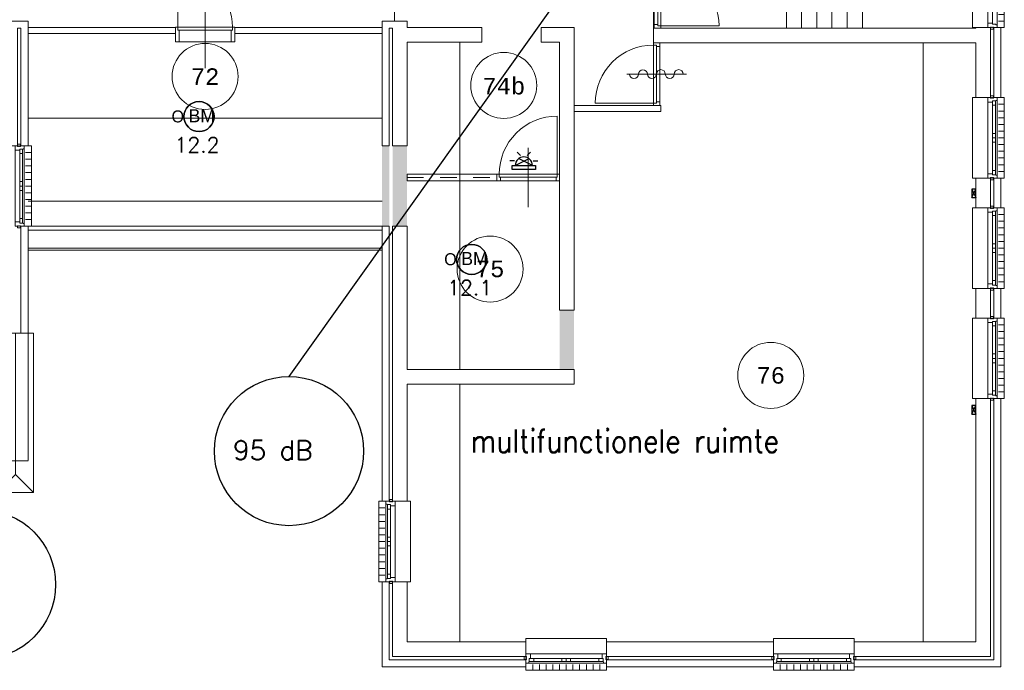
# Model space of a CAD drawing. Header units: millimetres. Extents: x 1890 to 160200, y 5205 to 111580.
# Tile 35 of 51: x 71129 to 86043, y 87025 to 96881. Entities that reach past the tile are written whole.
import ezdxf
from ezdxf.enums import TextEntityAlignment as Align
from ezdxf.xclip import XClip

# ---------------------------------------------------------------- set-up
doc = ezdxf.new("R2010")
doc.units = ezdxf.units.MM
doc.header["$XCLIPFRAME"] = 0
doc.linetypes.add('Xref-geb26-2e-verd$0$HIDDEN', pattern=[0.375, 0.25, -0.125])
doc.linetypes.add('Xref-geb26-2e-verd$0$POR100', pattern=[501, 250, -1, -250])
for name, color, linetype in [('BRAND', 1, 'Continuous'), ('DB-waardes', 6, 'Continuous'), ('Xref', 253, 'Continuous'), ('Xref-geb26-2e-verd$0$AL$1A---_ALGEMEEN', 253, 'Continuous'), ('Xref-geb26-2e-verd$0$AM$1A---_ARCERING', 253, 'Continuous'), ('Xref-geb26-2e-verd$0$AT$1A---_TEKST050', 253, 'Continuous'), ('Xref-geb26-2e-verd$0$AT$1A---_TEKST070', 253, 'Continuous'), ('Xref-geb26-2e-verd$0$EL6131--_WG', 253, 'Continuous')]:
    doc.layers.add(name, color=color, linetype=linetype)
doc.layers.get('Xref').off()
doc.styles.add('ROMANS', font='romans')
doc.styles.add('TXT', font='txt')
doc.styles.add('Xref-geb26-2e-verd$0$MONOTXT', font='MONOTXT')
doc.styles.add('Xref-geb26-2e-verd$0$ROMANS', font='ROMANS')

# ---------------------------------------------------------------- blocks, each defined once
blk = doc.blocks.new('*O238')
at = {"layer": 'Xref-geb26-2e-verd$0$AL$1A---_ALGEMEEN', "color": 0, "linetype": 'Continuous', "lineweight": 0}
for p, q in [((-543, 9), (543, 9)), ((-565.5, -130), (565.5, -130)), ((-493, -63), (-67, -63)), ((-493, -106), (-67, -106)), ((67, -63), (493, -63)), ((67, -106), (493, -106)), ((-508.33, -240), (-508.33, -150)), ((-406.66, -240), (-406.66, -150)), ((-305, -240), (-305, -150)), ((-203.33, -240), (-203.33, -150)), ((-101.66, -240), (-101.66, -150)), ((0, -240), (0, -150)), ((101.66, -240), (101.66, -150)), ((203.33, -240), (203.33, -150)), ((305, -240), (305, -150)), ((406.66, -240), (406.66, -150)), ((508.33, -240), (508.33, -150))]:
    blk.add_line(p, q, dxfattribs=at)
for points in [[(-610, 190), (-610, 240), (610, 240), (610, 190)], [(-610, -190), (-610, -240), (610, -240), (610, -190)]]:
    blk.add_lwpolyline(points, dxfattribs=at)
for points in [[(-610, 9), (-545.15, 9), (-543, 6.86), (-543, -63), (-560, -63), (-560, -114), (-565.5, -114), (-565.5, -127.78), (-567.72, -130), (-610, -130), (-610, -76), (-601, -76), (-601, -60), (-610, -60), (-610, -46), (-601, -46), (-601, -30), (-610, -30)], [(610, 9), (545.15, 9), (543, 6.86), (543, -63), (560, -63), (560, -114), (565.5, -114), (565.5, -127.78), (567.72, -130), (610, -130), (610, -76), (601, -76), (601, -60), (610, -60), (610, -46), (601, -46), (601, -30), (610, -30)], [(-635, -30), (-601, -30), (-601, -46), (-610, -46), (-610, -60), (-601, -60), (-601, -76), (-635, -76)], [(-560, -106), (-493, -106), (-493, -63), (-560, -63)], [(-67, -106), (0, -106), (0, -63), (-67, -63)], [(67, -106), (0, -106), (0, -63), (67, -63)], [(560, -106), (493, -106), (493, -63), (560, -63)], [(635, -30), (601, -30), (601, -46), (610, -46), (610, -60), (601, -60), (601, -76), (635, -76)]]:
    blk.add_lwpolyline(points, close=True, dxfattribs=at)
blk = doc.blocks.new('*O239')
at = {"layer": 'Xref-geb26-2e-verd$0$AL$1A---_ALGEMEEN', "color": 0, "linetype": 'Continuous', "lineweight": 0}
for p, q in [((-543, 9), (543, 9)), ((-565.5, -130), (565.5, -130)), ((-493, -63), (-67, -63)), ((-493, -106), (-67, -106)), ((67, -63), (493, -63)), ((67, -106), (493, -106)), ((-508.33, -240), (-508.33, -150)), ((-406.66, -240), (-406.66, -150)), ((-305, -240), (-305, -150)), ((-203.33, -240), (-203.33, -150)), ((-101.66, -240), (-101.66, -150)), ((0, -240), (0, -150)), ((101.66, -240), (101.66, -150)), ((203.33, -240), (203.33, -150)), ((305, -240), (305, -150)), ((406.66, -240), (406.66, -150)), ((508.33, -240), (508.33, -150))]:
    blk.add_line(p, q, dxfattribs=at)
for points in [[(-610, 190), (-610, 240), (610, 240), (610, 190)], [(-610, -190), (-610, -240), (610, -240), (610, -190)]]:
    blk.add_lwpolyline(points, dxfattribs=at)
for points in [[(-610, 9), (-545.15, 9), (-543, 6.86), (-543, -63), (-560, -63), (-560, -114), (-565.5, -114), (-565.5, -127.78), (-567.72, -130), (-610, -130), (-610, -76), (-601, -76), (-601, -60), (-610, -60), (-610, -46), (-601, -46), (-601, -30), (-610, -30)], [(610, 9), (545.15, 9), (543, 6.86), (543, -63), (560, -63), (560, -114), (565.5, -114), (565.5, -127.78), (567.72, -130), (610, -130), (610, -76), (601, -76), (601, -60), (610, -60), (610, -46), (601, -46), (601, -30), (610, -30)], [(-635, -30), (-601, -30), (-601, -46), (-610, -46), (-610, -60), (-601, -60), (-601, -76), (-635, -76)], [(-560, -106), (-493, -106), (-493, -63), (-560, -63)], [(-67, -106), (0, -106), (0, -63), (-67, -63)], [(67, -106), (0, -106), (0, -63), (67, -63)], [(560, -106), (493, -106), (493, -63), (560, -63)], [(635, -30), (601, -30), (601, -46), (610, -46), (610, -60), (601, -60), (601, -76), (635, -76)]]:
    blk.add_lwpolyline(points, close=True, dxfattribs=at)
blk = doc.blocks.new('*O240')
at = {"layer": 'Xref-geb26-2e-verd$0$AL$1A---_ALGEMEEN', "color": 0, "linetype": 'Continuous', "lineweight": 0}
for p, q in [((-9, -543), (-9, 543)), ((63, 67), (63, 493)), ((106, 67), (106, 493)), ((130, -565.5), (130, 565.5)), ((240, 508.33), (150, 508.33)), ((240, 406.66), (150, 406.66)), ((240, 305), (150, 305)), ((240, 203.33), (150, 203.33)), ((240, 101.66), (150, 101.66)), ((240, 0), (150, 0)), ((63, -493), (63, -67)), ((106, -493), (106, -67)), ((240, -101.66), (150, -101.66)), ((240, -203.33), (150, -203.33)), ((240, -305), (150, -305)), ((240, -406.66), (150, -406.66)), ((240, -508.33), (150, -508.33))]:
    blk.add_line(p, q, dxfattribs=at)
for points in [[(-190, -610), (-240, -610), (-240, 610), (-190, 610)], [(190, -610), (240, -610), (240, 610), (190, 610)]]:
    blk.add_lwpolyline(points, dxfattribs=at)
for points in [[(-9, 610), (-9, 545.15), (-6.86, 543), (63, 543), (63, 560), (114, 560), (114, 565.5), (127.78, 565.5), (130, 567.72), (130, 610), (76, 610), (76, 601), (60, 601), (60, 610), (46, 610), (46, 601), (30, 601), (30, 610)], [(30, 635), (30, 601), (46, 601), (46, 610), (60, 610), (60, 601), (76, 601), (76, 635)], [(106, 560), (106, 493), (63, 493), (63, 560)], [(106, 67), (106, 0), (63, 0), (63, 67)], [(106, -67), (106, 0), (63, 0), (63, -67)], [(-9, -610), (-9, -545.15), (-6.86, -543), (63, -543), (63, -560), (114, -560), (114, -565.5), (127.78, -565.5), (130, -567.72), (130, -610), (76, -610), (76, -601), (60, -601), (60, -610), (46, -610), (46, -601), (30, -601), (30, -610)], [(106, -560), (106, -493), (63, -493), (63, -560)], [(30, -635), (30, -601), (46, -601), (46, -610), (60, -610), (60, -601), (76, -601), (76, -635)]]:
    blk.add_lwpolyline(points, close=True, dxfattribs=at)
blk = doc.blocks.new('*O241')
at = {"layer": 'Xref-geb26-2e-verd$0$AL$1A---_ALGEMEEN', "color": 0, "linetype": 'Continuous', "lineweight": 0}
for p, q in [((-9, -543), (-9, 543)), ((63, 67), (63, 493)), ((106, 67), (106, 493)), ((130, -565.5), (130, 565.5)), ((240, 508.33), (150, 508.33)), ((240, 406.66), (150, 406.66)), ((240, 305), (150, 305)), ((240, 203.33), (150, 203.33)), ((240, 101.66), (150, 101.66)), ((240, 0), (150, 0)), ((63, -493), (63, -67)), ((106, -493), (106, -67)), ((240, -101.66), (150, -101.66)), ((240, -203.33), (150, -203.33)), ((240, -305), (150, -305)), ((240, -406.66), (150, -406.66)), ((240, -508.33), (150, -508.33))]:
    blk.add_line(p, q, dxfattribs=at)
for points in [[(-190, -610), (-240, -610), (-240, 610), (-190, 610)], [(190, -610), (240, -610), (240, 610), (190, 610)]]:
    blk.add_lwpolyline(points, dxfattribs=at)
for points in [[(-9, 610), (-9, 545.15), (-6.86, 543), (63, 543), (63, 560), (114, 560), (114, 565.5), (127.78, 565.5), (130, 567.72), (130, 610), (76, 610), (76, 601), (60, 601), (60, 610), (46, 610), (46, 601), (30, 601), (30, 610)], [(30, 635), (30, 601), (46, 601), (46, 610), (60, 610), (60, 601), (76, 601), (76, 635)], [(106, 560), (106, 493), (63, 493), (63, 560)], [(106, 67), (106, 0), (63, 0), (63, 67)], [(106, -67), (106, 0), (63, 0), (63, -67)], [(-9, -610), (-9, -545.15), (-6.86, -543), (63, -543), (63, -560), (114, -560), (114, -565.5), (127.78, -565.5), (130, -567.72), (130, -610), (76, -610), (76, -601), (60, -601), (60, -610), (46, -610), (46, -601), (30, -601), (30, -610)], [(106, -560), (106, -493), (63, -493), (63, -560)], [(30, -635), (30, -601), (46, -601), (46, -610), (60, -610), (60, -601), (76, -601), (76, -635)]]:
    blk.add_lwpolyline(points, close=True, dxfattribs=at)
blk = doc.blocks.new('*O242')
at = {"layer": 'Xref-geb26-2e-verd$0$AL$1A---_ALGEMEEN', "color": 0, "linetype": 'Continuous', "lineweight": 0}
for p, q in [((-9, -543), (-9, 543)), ((63, 67), (63, 493)), ((106, 67), (106, 493)), ((130, -565.5), (130, 565.5)), ((240, 508.33), (150, 508.33)), ((240, 406.66), (150, 406.66)), ((240, 305), (150, 305)), ((240, 203.33), (150, 203.33)), ((240, 101.66), (150, 101.66)), ((240, 0), (150, 0)), ((63, -493), (63, -67)), ((106, -493), (106, -67)), ((240, -101.66), (150, -101.66)), ((240, -203.33), (150, -203.33)), ((240, -305), (150, -305)), ((240, -406.66), (150, -406.66)), ((240, -508.33), (150, -508.33))]:
    blk.add_line(p, q, dxfattribs=at)
for points in [[(-190, -610), (-240, -610), (-240, 610), (-190, 610)], [(190, -610), (240, -610), (240, 610), (190, 610)]]:
    blk.add_lwpolyline(points, dxfattribs=at)
for points in [[(-9, 610), (-9, 545.15), (-6.86, 543), (63, 543), (63, 560), (114, 560), (114, 565.5), (127.78, 565.5), (130, 567.72), (130, 610), (76, 610), (76, 601), (60, 601), (60, 610), (46, 610), (46, 601), (30, 601), (30, 610)], [(30, 635), (30, 601), (46, 601), (46, 610), (60, 610), (60, 601), (76, 601), (76, 635)], [(106, 560), (106, 493), (63, 493), (63, 560)], [(106, 67), (106, 0), (63, 0), (63, 67)], [(106, -67), (106, 0), (63, 0), (63, -67)], [(-9, -610), (-9, -545.15), (-6.86, -543), (63, -543), (63, -560), (114, -560), (114, -565.5), (127.78, -565.5), (130, -567.72), (130, -610), (76, -610), (76, -601), (60, -601), (60, -610), (46, -610), (46, -601), (30, -601), (30, -610)], [(106, -560), (106, -493), (63, -493), (63, -560)], [(30, -635), (30, -601), (46, -601), (46, -610), (60, -610), (60, -601), (76, -601), (76, -635)]]:
    blk.add_lwpolyline(points, close=True, dxfattribs=at)
blk = doc.blocks.new('*O243')
at = {"layer": 'Xref-geb26-2e-verd$0$AL$1A---_ALGEMEEN', "color": 0, "linetype": 'Continuous', "lineweight": 0}
for p, q in [((-240, 508.33), (-150, 508.33)), ((-130, 565.5), (-130, -565.5)), ((-106, 493), (-106, 67)), ((-63, 493), (-63, 67)), ((9, 543), (9, -543)), ((-240, 406.66), (-150, 406.66)), ((-240, 305), (-150, 305)), ((-240, 203.33), (-150, 203.33)), ((-240, 101.66), (-150, 101.66)), ((-240, 0), (-150, 0)), ((-240, -101.66), (-150, -101.66)), ((-106, -67), (-106, -493)), ((-63, -67), (-63, -493)), ((-240, -203.33), (-150, -203.33)), ((-240, -305), (-150, -305)), ((-240, -406.66), (-150, -406.66)), ((-240, -508.33), (-150, -508.33))]:
    blk.add_line(p, q, dxfattribs=at)
for points in [[(-190, 610), (-240, 610), (-240, -610), (-190, -610)], [(190, 610), (240, 610), (240, -610), (190, -610)]]:
    blk.add_lwpolyline(points, dxfattribs=at)
for points in [[(9, 610), (9, 545.15), (6.86, 543), (-63, 543), (-63, 560), (-114, 560), (-114, 565.5), (-127.78, 565.5), (-130, 567.72), (-130, 610), (-76, 610), (-76, 601), (-60, 601), (-60, 610), (-46, 610), (-46, 601), (-30, 601), (-30, 610)], [(-30, 635), (-30, 601), (-46, 601), (-46, 610), (-60, 610), (-60, 601), (-76, 601), (-76, 635)], [(-106, 560), (-106, 493), (-63, 493), (-63, 560)], [(-106, 67), (-106, 0), (-63, 0), (-63, 67)], [(-106, -67), (-106, 0), (-63, 0), (-63, -67)], [(9, -610), (9, -545.15), (6.86, -543), (-63, -543), (-63, -560), (-114, -560), (-114, -565.5), (-127.78, -565.5), (-130, -567.72), (-130, -610), (-76, -610), (-76, -601), (-60, -601), (-60, -610), (-46, -610), (-46, -601), (-30, -601), (-30, -610)], [(-106, -560), (-106, -493), (-63, -493), (-63, -560)], [(-30, -635), (-30, -601), (-46, -601), (-46, -610), (-60, -610), (-60, -601), (-76, -601), (-76, -635)]]:
    blk.add_lwpolyline(points, close=True, dxfattribs=at)
blk = doc.blocks.new('*O246')
at = {"layer": 'Xref-geb26-2e-verd$0$AL$1A---_ALGEMEEN', "color": 0, "linetype": 'Continuous', "lineweight": 0}
for p, q in [((-9, -183), (-9, 183)), ((63, -183), (63, 183)), ((130, -205.5), (130, 205.5)), ((240, 150), (150, 150)), ((240, 50), (150, 50)), ((240, -50), (150, -50)), ((240, -150), (150, -150))]:
    blk.add_line(p, q, dxfattribs=at)
for points in [[(-190, -250), (-240, -250), (-240, 250), (-190, 250)], [(190, -250), (240, -250), (240, 250), (190, 250)]]:
    blk.add_lwpolyline(points, dxfattribs=at)
for points in [[(-9, 250), (-9, 185.15), (-6.86, 183), (63, 183), (63, 200), (114, 200), (114, 205.5), (127.78, 205.5), (130, 207.72), (130, 250), (76, 250), (76, 241), (60, 241), (60, 250), (46, 250), (46, 241), (30, 241), (30, 250)], [(30, 275), (30, 241), (46, 241), (46, 250), (60, 250), (60, 241), (76, 241), (76, 275)], [(-9, -250), (-9, -185.15), (-6.86, -183), (63, -183), (63, -200), (114, -200), (114, -205.5), (127.78, -205.5), (130, -207.72), (130, -250), (76, -250), (76, -241), (60, -241), (60, -250), (46, -250), (46, -241), (30, -241), (30, -250)], [(30, -275), (30, -241), (46, -241), (46, -250), (60, -250), (60, -241), (76, -241), (76, -275)]]:
    blk.add_lwpolyline(points, close=True, dxfattribs=at)
blk = doc.blocks.new('Xref-geb26-2e-verd$0$ED0881')
at = {"layer": 'Xref-geb26-2e-verd$0$AL$1A---_ALGEMEEN', "color": 0, "linetype": 'Continuous', "lineweight": 0}
for p, q in [((475, -400), (475, 500)), ((915, 0), (35, 0)), ((55, 100), (895, 100)), ((55, 45), (895, 45))]:
    blk.add_line(p, q, dxfattribs=at)
for points in [[(55, 100), (0, 100), (0, 0), (35, 0), (35, 45), (55, 45), (55, 100)], [(950, 0), (915, 0), (915, 45), (895, 45), (895, 100), (950, 100), (950, 0)]]:
    blk.add_lwpolyline(points, close=True, dxfattribs=at)
blk.add_lwpolyline([(35, 0), (35, -880, 0.414214), (915, 0)], format="xyb", dxfattribs=at)
blk = doc.blocks.new('*O267')
at = {"layer": 'Xref-geb26-2e-verd$0$AL$1A---_ALGEMEEN', "color": 0, "linetype": 'Continuous', "lineweight": 0}
for p, q in [((-9, 543), (-9, -543)), ((63, 493), (63, 67)), ((106, 493), (106, 67)), ((130, 565.5), (130, -565.5)), ((240, 508.33), (150, 508.33)), ((240, 406.66), (150, 406.66)), ((240, 305), (150, 305)), ((240, 203.33), (150, 203.33)), ((240, 101.66), (150, 101.66)), ((240, 0), (150, 0)), ((63, -67), (63, -493)), ((106, -67), (106, -493)), ((240, -101.66), (150, -101.66)), ((240, -203.33), (150, -203.33)), ((240, -305), (150, -305)), ((240, -406.66), (150, -406.66)), ((240, -508.33), (150, -508.33))]:
    blk.add_line(p, q, dxfattribs=at)
for points in [[(-190, 610), (-240, 610), (-240, -610), (-190, -610)], [(190, 610), (240, 610), (240, -610), (190, -610)]]:
    blk.add_lwpolyline(points, dxfattribs=at)
for points in [[(-9, 610), (-9, 545.15), (-6.86, 543), (63, 543), (63, 560), (114, 560), (114, 565.5), (127.78, 565.5), (130, 567.72), (130, 610), (76, 610), (76, 601), (60, 601), (60, 610), (46, 610), (46, 601), (30, 601), (30, 610)], [(30, 635), (30, 601), (46, 601), (46, 610), (60, 610), (60, 601), (76, 601), (76, 635)], [(106, 560), (106, 493), (63, 493), (63, 560)], [(106, 67), (106, 0), (63, 0), (63, 67)], [(106, -67), (106, 0), (63, 0), (63, -67)], [(-9, -610), (-9, -545.15), (-6.86, -543), (63, -543), (63, -560), (114, -560), (114, -565.5), (127.78, -565.5), (130, -567.72), (130, -610), (76, -610), (76, -601), (60, -601), (60, -610), (46, -610), (46, -601), (30, -601), (30, -610)], [(106, -560), (106, -493), (63, -493), (63, -560)], [(30, -635), (30, -601), (46, -601), (46, -610), (60, -610), (60, -601), (76, -601), (76, -635)]]:
    blk.add_lwpolyline(points, close=True, dxfattribs=at)
blk = doc.blocks.new('Xref-geb26-2e-verd$0$ED0831')
at = {"layer": 'Xref-geb26-2e-verd$0$AL$1A---_ALGEMEEN', "color": 0, "linetype": 'Continuous', "lineweight": 0}
for p, q in [((450, -400), (450, 620)), ((0, 0), (0, 220)), ((0, 220), (55, 220)), ((55, 220), (845, 220)), ((55, 220), (55, 45)), ((900, 220), (845, 220)), ((845, 220), (845, 45)), ((900, 0), (900, 220)), ((35, 0), (0, 0)), ((55, 45), (35, 45)), ((35, 45), (35, 0)), ((35, 0), (35, -830)), ((865, 0), (35, 0)), ((55, 45), (845, 45)), ((845, 45), (865, 45)), ((865, 45), (865, 0)), ((865, 0), (900, 0))]:
    blk.add_line(p, q, dxfattribs=at)
blk.add_arc((35, 0), 830, 270, 360, dxfattribs=at)
blk = doc.blocks.new('*O282')
at = {"layer": 'Xref-geb26-2e-verd$0$AM$1A---_ARCERING', "linetype": 'Continuous', "lineweight": 0}
blk.add_hatch(color=256, dxfattribs=at).paths.add_polyline_path([(670.4, -815, 1), (585.6, -815, 1)])
at = {"layer": 'Xref-geb26-2e-verd$0$AL$1A---_ALGEMEEN', "color": 0, "linetype": 'Continuous', "lineweight": 0}
for p, q in [((-1442, 155), (-1442, 1475)), ((-1212, 155), (-1212, 1475)), ((-982, 155), (-982, 1475)), ((-752, 155), (-752, 1475)), ((-522, 155), (-522, 1475)), ((-292, 155), (-292, 1475)), ((-62, 155), (-62, 1475)), ((168, 155), (168, 1475)), ((398, 155), (398, 1475)), ((628, 155), (628, 1475)), ((-1488, 815), (1563, 815)), ((1563, 815), (1563, -815)), ((-522, -155), (-522, -1475)), ((-292, -155), (-292, -1475)), ((-62, -155), (-62, -1475)), ((168, -155), (168, -1475)), ((398, -155), (398, -1475)), ((628, -155), (628, -1475)), ((-522, -815), (1563, -815))]:
    blk.add_line(p, q, dxfattribs=at)
for points in [[(-1563, 1475), (-1563, -155), (778, -155), (778, 155), (-1488, 155)], [(-1518, 1475), (-1518, -110), (733, -110), (733, 110), (-1488, 110)]]:
    blk.add_lwpolyline(points, dxfattribs=at)
blk.add_circle((628, -815), 42.4, dxfattribs=at)
for points in [[(358, 891.95), (628, 815), (358, 738.05)], [(-252, -891.95), (-522, -815), (-252, -738.05)]]:
    blk.add_solid(points, dxfattribs=at)
blk = doc.blocks.new('*O283')
at = {"layer": 'Xref-geb26-2e-verd$0$AL$1A---_ALGEMEEN', "color": 0, "linetype": 'Continuous', "lineweight": 0}
for points in [[(-304, -1475), (-190, -1475), (-190, 1475), (-304, 1475)], [(-304, 1420), (-190, 1420), (-190, 1475), (-304, 1475)], [(-304, 420), (-190, 420), (-190, 475), (-304, 475)]]:
    blk.add_lwpolyline(points, close=True, dxfattribs=at)
at = {"layer": 'Xref-geb26-2e-verd$0$AL$1A---_ALGEMEEN', "color": 0, "linetype": 'Continuous', "lineweight": 0, "rotation": 90}
blk.add_blockref('Xref-geb26-2e-verd$0$ED0881', (-190, -1475), dxfattribs=at)
blk = doc.blocks.new('*O286')
at = {"layer": 'Xref-geb26-2e-verd$0$AL$1A---_ALGEMEEN', "color": 0, "linetype": 'Continuous', "lineweight": 0}
for p in [(0, 1205), (-270, -1205), (270, -1205)]:
    blk.add_line(p, (0, -935), dxfattribs=at)
blk.add_lwpolyline([(270, 1205), (-270, 1205), (-270, -1205), (270, -1205)], close=True, dxfattribs=at)
blk = doc.blocks.new('*O340')
at = {"layer": 'Xref-geb26-2e-verd$0$AL$1A---_ALGEMEEN', "color": 0, "linetype": 'Continuous', "lineweight": 0}
blk.add_lwpolyline([(0, -407, 1), (0, -271, -1), (0, -136, 1), (0, 0, -1), (0, 136, 1), (0, 271, -1), (0, 407)], format="xyb", dxfattribs=at)
blk = doc.blocks.new('Xref-geb26-2e-verd$0$BRW00')
at = {"layer": 'Xref-geb26-2e-verd$0$AL$1A---_ALGEMEEN', "color": 0, "linetype": 'Continuous', "lineweight": 0}
blk.add_blockref('*O340', (0, 0), dxfattribs=at)
blk = doc.blocks.new('*O355')
at = {"layer": 'Xref-geb26-2e-verd$0$AL$1A---_ALGEMEEN', "color": 0, "linetype": 'Continuous', "lineweight": 0}
blk.add_line((450, 0.01), (-450, 0.01), dxfattribs=at)
at = {"layer": 'Xref-geb26-2e-verd$0$AL$1A---_ALGEMEEN', "color": 0, "linetype": 'Continuous', "lineweight": 0, "rotation": 270}
blk.add_blockref('Xref-geb26-2e-verd$0$BRW00', (-5, 0.01), dxfattribs=at)
blk = doc.blocks.new('Xref-geb26-2e-verd$0$E00112')
at = {"color": 0, "linetype": 'Continuous'}
for p, q in [((0, 1), (-1, 1)), ((-1, 1), (-1, 0)), ((-1, 0), (0, 1)), ((-1, 1), (0, 0)), ((-1, 0), (0, 0)), ((0, 0), (0, 1))]:
    blk.add_line(p, q, dxfattribs=at)
blk = doc.blocks.new('Xref-geb26-2e-verd')
at = {"layer": 'Xref-geb26-2e-verd$0$AL$1A---_ALGEMEEN', "linetype": 'Continuous', "lineweight": 0}
for p, q in [((149552.42, 94506.73), (149552.42, 93101.73)), ((144002.42, 91631.73), (149362.42, 91631.73)), ((144002.42, 89931.73), (149362.42, 89931.73)), ((144002.42, 89661.73), (149362.42, 89661.73)), ((144002.42, 89631.73), (149362.42, 89631.73)), ((150542.42, 88472.75), (150542.42, 87890.84))]:
    blk.add_line(p, q, dxfattribs=at)
at = {"layer": 'Xref-geb26-2e-verd$0$AL$1A---_ALGEMEEN', "linetype": 'Xref-geb26-2e-verd$0$HIDDEN', "lineweight": 0}
for p, q in [((150542.42, 92781.73), (150542.42, 87821.73)), ((157557.42, 92771.73), (157557.42, 83696.73)), ((149362.42, 90371.73), (144002.42, 90371.73)), ((149362.42, 89991.73), (144002.42, 89991.73)), ((150542.42, 87601.73), (150542.42, 83696.73))]:
    blk.add_line(p, q, dxfattribs=at)
at = {"layer": 'Xref-geb26-2e-verd$0$AL$1A---_ALGEMEEN', "linetype": 'Xref-geb26-2e-verd$0$POR100', "lineweight": 0}
blk.add_line((149742.42, 90731.73), (151165.88, 90731.73), dxfattribs=at)
at = {"layer": 'Xref-geb26-2e-verd$0$AL$1A---_ALGEMEEN', "linetype": 'Continuous', "lineweight": 0}
for points in [[(143622.42, 93101.73), (144002.42, 93101.73), (144002.42, 91211.73), (143892.42, 91211.73), (143892.42, 92991.73), (143842.42, 92991.73), (143842.42, 91211.73), (143622.42, 91211.73)], [(149362.42, 91211.73), (149362.42, 93101.73), (149742.42, 93101.73), (149742.42, 93001.73), (150872.42, 93001.73), (150872.42, 92781.73), (149742.42, 92781.73), (149742.42, 91211.73), (149522.42, 91211.73), (149522.42, 92991.73), (149472.42, 92991.73), (149472.42, 91211.73)], [(144002.42, 93001.73), (146232.42, 93001.73), (146232.42, 92911.73), (144002.42, 92911.73)], [(149362.42, 93001.73), (147132.42, 93001.73), (147132.42, 92911.73), (149362.42, 92911.73)], [(151772.42, 93001.73), (152272.42, 93001.73), (152272.42, 88721.73), (152052.42, 88721.73), (152052.42, 92781.73), (151772.42, 92781.73)], [(153472.42, 92991.73), (158357.42, 92991.73), (158357.42, 93001.73), (158577.42, 93001.73), (158577.42, 91941.73), (158357.42, 91941.73), (158357.42, 92771.73), (153472.42, 92771.73)], [(158627.42, 91941.73), (158737.42, 91941.73), (158737.42, 93001.73), (158627.42, 93001.73)], [(152272.42, 91821.73), (153586.42, 91821.73), (153586.42, 91731.73), (152272.42, 91731.73)], [(151102.42, 90781.73), (149742.42, 90781.73), (149742.42, 90681.73), (151102.42, 90681.73)], [(158357.42, 90271.73), (158577.42, 90271.73), (158577.42, 90721.73), (158357.42, 90721.73)], [(158627.42, 90271.73), (158737.42, 90271.73), (158737.42, 90721.73), (158627.42, 90721.73)], [(143892.42, 88371.73), (144002.42, 88371.73), (144002.42, 89991.73), (143892.42, 89991.73)], [(149472.42, 85826.73), (149362.42, 85826.73), (149362.42, 89991.73), (149472.42, 89991.73)], [(149522.42, 89991.73), (149742.42, 89991.73), (149742.42, 87821.73), (152272.42, 87821.73), (152272.42, 87601.73), (149742.42, 87601.73), (149742.42, 85826.73), (149522.42, 85826.73)], [(158577.42, 88601.73), (158357.42, 88601.73), (158357.42, 89051.73), (158577.42, 89051.73)], [(158627.42, 88601.73), (158737.42, 88601.73), (158737.42, 89051.73), (158627.42, 89051.73)], [(158357.42, 87381.73), (158577.42, 87381.73), (158577.42, 83476.73), (156512.42, 83476.73), (156512.42, 83696.73), (158357.42, 83696.73)], [(158627.42, 87381.73), (158737.42, 87381.73), (158737.42, 83316.73), (156512.42, 83316.73), (156512.42, 83426.73), (158627.42, 83426.73)], [(149362.42, 84606.73), (149472.42, 84606.73), (149472.42, 83426.73), (151542.42, 83426.73), (151542.42, 83316.73), (149362.42, 83316.73)], [(149522.42, 84606.73), (149742.42, 84606.73), (149742.42, 83696.73), (151542.42, 83696.73), (151542.42, 83476.73), (149522.42, 83476.73)], [(152762.42, 83476.73), (155292.42, 83476.73), (155292.42, 83696.73), (152762.42, 83696.73)], [(152762.42, 83316.73), (155292.42, 83316.73), (155292.42, 83426.73), (152762.42, 83426.73)]]:
    blk.add_lwpolyline(points, close=True, dxfattribs=at)
at = {"layer": 'Xref-geb26-2e-verd$0$AL$1A---_ALGEMEEN', "linetype": 'Xref-geb26-2e-verd$0$HIDDEN', "lineweight": 0}
blk.add_lwpolyline([(95567.42, 88371.73), (95567.42, 86441.73), (144002.42, 86441.73), (144002.42, 88371.73)], dxfattribs=at)
at = {"layer": 'Xref-geb26-2e-verd$0$AL$1A---_ALGEMEEN', "linetype": 'Continuous', "lineweight": 0}
for centre in [(146682.42753, 92261.73024), (151206.81965, 92125.78197), (150999.66261, 89344.75753), (155249.91433, 87734.22997)]:
    blk.add_circle(centre, 500, dxfattribs=at)
for points in [[(149472.42, 89991.73), (149472.42, 91211.73), (149362.42, 89991.73), (149362.42, 91211.73)], [(149742.42, 89991.73), (149742.42, 91211.73), (149522.42, 89991.73), (149522.42, 91211.73)], [(152272.42, 88721.73), (152272.42, 87821.73), (152052.42, 88721.73), (152052.42, 87821.73)]]:
    blk.add_solid(points, dxfattribs=at)
for name, p in [('*O283', (153776.42, 94466.73)), ('*O282', (156009.42, 94466.73)), ('*O246', (158547.42, 93251.73)), ('*O355', (153522.42, 92296.72)), ('*O242', (158547.42, 91331.73)), ('*O267', (143812.42, 90601.73)), ('*O241', (158547.42, 89661.73)), ('*O240', (158547.42, 87991.73)), ('*O286', (143812.42, 87166.73)), ('*O243', (149552.42, 85216.73)), ('*O238', (152152.42, 83506.73)), ('*O239', (155902.42, 83506.73))]:
    blk.add_blockref(name, p, dxfattribs=at)
at = {"layer": 'Xref-geb26-2e-verd$0$AL$1A---_ALGEMEEN', "linetype": 'Continuous', "lineweight": 0, "yscale": -1}
blk.add_blockref('Xref-geb26-2e-verd$0$ED0831', (146232.42, 93006.73), dxfattribs=at)
at = {"layer": 'Xref-geb26-2e-verd$0$AL$1A---_ALGEMEEN', "linetype": 'Continuous', "lineweight": 0, "yscale": -1, "rotation": 90}
blk.add_blockref('Xref-geb26-2e-verd$0$ED0881', (153472.42, 91821.73), dxfattribs=at)
at = {"layer": 'Xref-geb26-2e-verd$0$AL$1A---_ALGEMEEN', "linetype": 'Continuous', "lineweight": 0, "rotation": 180}
blk.add_blockref('Xref-geb26-2e-verd$0$ED0881', (152052.42, 90781.73), dxfattribs=at)
at = {"layer": 'Xref-geb26-2e-verd$0$EL6131--_WG', "linetype": 'Continuous', "lineweight": 0, "xscale": 60, "yscale": 130, "zscale": 60}
for p in [(158357.42, 90426.73), (158354.35926, 87146.77685)]:
    blk.add_blockref('Xref-geb26-2e-verd$0$E00112', p, dxfattribs=at)
at = {"layer": 'Xref-geb26-2e-verd$0$AT$1A---_TEKST050', "linetype": 'Continuous', "lineweight": 0, "style": 'Xref-geb26-2e-verd$0$MONOTXT'}
for s, p in [('72', (146682.41, 92261.7)), ('74b', (151206.79, 92125.79)), ('75', (150999.65, 89344.74)), ('76', (155249.89, 87734.21))]:
    blk.add_text(s, height=250.00002, dxfattribs=at).set_placement(p, align=Align.MIDDLE)
at = {"layer": 'Xref-geb26-2e-verd$0$AT$1A---_TEKST070', "linetype": 'Continuous', "lineweight": 0, "style": 'Xref-geb26-2e-verd$0$ROMANS', "width": 0.857143}
blk.add_text('multifunctionele ruimte', height=349.99998, dxfattribs=at).set_placement((150708.84, 86563.93))
blk = doc.blocks.new('BR-OPT-M')
at = {"layer": 'BRAND', "color": 0}
blk.add_lwpolyline([(1.75, 0, 1), (-1.75, 0, 1)], format="xyb", close=True, dxfattribs=at)
blk.add_circle((0, 0), 1.75, dxfattribs=at)
for start, end in [(0, 180), (180, 0)]:
    blk.add_arc((0, 0), 1.75, start, end, dxfattribs=at)
at = {"layer": 'BRAND', "color": 0, "style": 'TXT'}
blk.add_text('O', height=1.4, dxfattribs=at).set_placement((-3.2, -0.68))
at = {"layer": 'BRAND', "color": 0, "insert": (-1.2, 0.86), "char_height": 1.522, "width": 4.0171, "attachment_point": 1, "style": 'TXT'}
blk.add_mtext('BM', dxfattribs=at)
at = {"layer": 'BRAND', "color": 0, "style": 'ROMANS'}
blk.add_attdef('ION1-B', text='', height=1.75, dxfattribs=at).set_placement((-0.23, -2.43), align=Align.TOP_CENTER)
blk = doc.blocks.new('NEVENIN')
at = {"layer": 'BRAND', "color": 0}
for p, q in [((-2.16, 1.02), (1.31, 2.74)), ((-0.86, 3.53), (-1.68, 4.35)), ((2.16, 1.02), (-1.31, 2.74)), ((0.86, 3.53), (1.68, 4.35)), ((-2.37, 2.19), (-3.54, 2.19)), ((-2.91, 1.02), (2.91, 1.02)), ((-2.91, 0), (-2.91, 1.02)), ((2.91, 0), (-2.91, 0)), ((2.37, 2.19), (3.54, 2.19)), ((2.91, 1.02), (2.91, 0))]:
    blk.add_line(p, q, dxfattribs=at)
blk.add_arc((0, 1.02), 2.16, 360, 180, dxfattribs=at)

msp = doc.modelspace()

# ---------------------------------------------------------------- linework, layer by layer
at = {"layer": 'DB-waardes'}
msp.add_line((79204, 97085), (75208, 91477), dxfattribs=at)
for centre in [(75208, 90346), (70543, 88325)]:
    msp.add_circle(centre, 1130, dxfattribs=at)

# ---------------------------------------------------------------- block references
at = {"layer": 'BRAND', "xscale": 130, "yscale": 130, "zscale": 130}
for p, values in [((73845, 95413), {'ION1-B': '12.2'}), ((77975, 93250), {'ION1-B': '12.1'})]:
    msp.add_blockref('BR-OPT-M', p, dxfattribs=at).add_auto_attribs(values)
at = {"layer": 'BRAND', "xscale": 60, "yscale": 60, "zscale": 60}
msp.add_blockref('NEVENIN', (78765, 94612), dxfattribs=at)
at = {"layer": 'Xref'}
ref = msp.add_blockref('Xref-geb26-2e-verd', (-72745, 3759), dxfattribs=at)
XClip(ref).set_block_clipping_path([(78762.42, 80796.73), (160709.5858067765, 108646.2541075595)])

# ---------------------------------------------------------------- texts
at = {"layer": 'DB-waardes', "style": 'ROMANS'}
msp.add_text('95 dB', height=292.5, dxfattribs=at).set_placement((74361, 90213))

doc.saveas('drawing.dxf')
